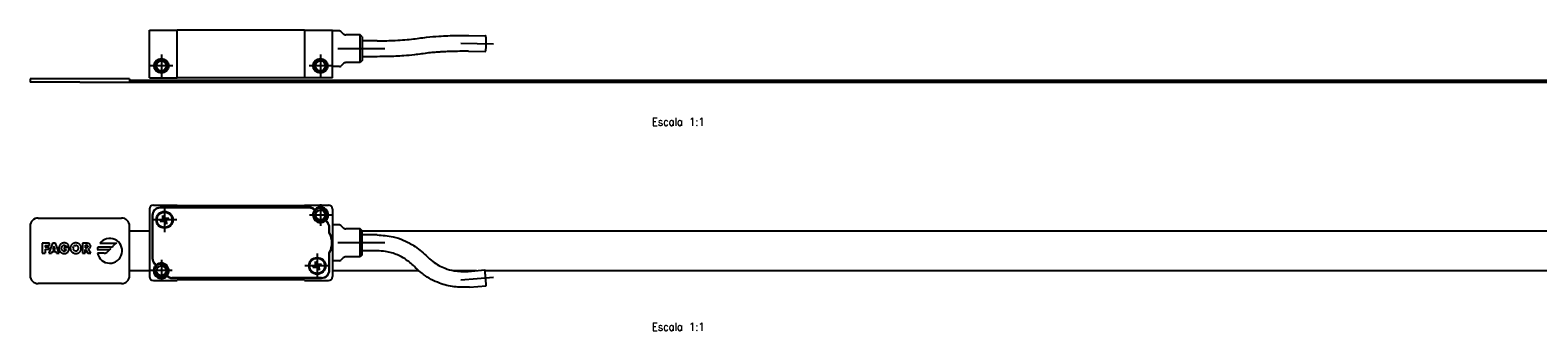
# Model space of a CAD drawing. Header units: millimetres. Extents: x -235 to 2181, y -109 to 485.
# Tile 14 of 15: x 664 to 1043, y 256 to 332. Entities that reach past the tile are written whole.
import ezdxf

# ---------------------------------------------------------------- set-up
doc = ezdxf.new("R2010")
doc.units = ezdxf.units.MM
doc.linetypes.add('DOT_CENTER', pattern=[14, 12, -1, 0, -1])
doc.layers.add('1', color=7, linetype='Continuous')
doc.styles.add('CONVERTER_11', font='txt.shx', dxfattribs={"width": 0.9})

# ---------------------------------------------------------------- blocks, each defined once
blk = doc.blocks.new('TOPE_FLEJE_PEGADO__1', base_point=(664, 318.45))
at = {"color": 7, "linetype": 'Continuous'}
for p, q in [((689, 319.25), (664, 319.25)), ((664, 319.25), (664, 318.45)), ((689, 319.25), (689, 318.45)), ((676.5, 318.45), (664, 318.45)), ((676.5, 318.45), (687, 318.45)), ((687, 318.45), (689, 318.45))]:
    blk.add_line(p, q, dxfattribs=at)
blk = doc.blocks.new('FLEJE_REGLA_EXPOSED_1370__2', base_point=(676.5, 318.45))
at = {"color": 7, "linetype": 'Continuous'}
for p, q in [((689, 318.95), (2115, 318.95)), ((676.5, 318.45), (687, 318.45)), ((687, 318.45), (689, 318.45)), ((689, 318.45), (2115, 318.45))]:
    blk.add_line(p, q, dxfattribs=at)
blk = doc.blocks.new('CABEZA_EXPOSED__4', base_point=(694, 319.55))
at = {"color": 7, "linetype": 'Continuous'}
for p, q in [((694, 319.55), (694, 331.55)), ((694, 331.55), (701, 331.55)), ((733, 331.55), (701, 331.55)), ((701, 319.55), (701, 331.55)), ((733, 331.55), (740, 331.55)), ((733, 331.55), (733, 319.55)), ((740, 331.35), (740, 331.55)), ((740, 322.35), (740, 331.35)), ((741.79, 331.35), (740, 331.35)), ((742.71, 330.64), (742.15, 331.2)), ((747, 330.35), (743.41, 330.35)), ((747.5, 329.85), (747, 330.35)), ((747, 323.35), (747, 330.35)), ((774.32, 330.2), (778.55, 330.14)), ((747.5, 329.85), (747.5, 328.85)), ((751.24, 328.85), (747.5, 328.85)), ((747.5, 328.85), (747.5, 323.85)), ((774.27, 326.2), (778.5, 326.14)), ((740, 319.55), (740, 322.35)), ((741.79, 322.35), (740, 322.35)), ((742.71, 323.06), (742.15, 322.5)), ((747, 323.35), (743.41, 323.35)), ((747.5, 323.85), (747, 323.35)), ((751.24, 324.85), (747.5, 324.85)), ((694, 319.55), (701, 319.55)), ((733, 319.55), (701, 319.55)), ((740, 319.55), (733, 319.55))]:
    blk.add_line(p, q, dxfattribs=at)
for centre, radius in [((697, 322.55), 1.85), ((697, 322.55), 1.6), ((697, 322.55), 1.25), ((737, 322.55), 1.85), ((737, 322.55), 1.6), ((737, 322.55), 1.25)]:
    blk.add_circle(centre, radius, dxfattribs=at)
for centre, radius, start, end in [((741.79, 330.85), 0.5, 45, 90), ((743.41, 331.35), 1, 225, 270), ((741.79, 322.85), 0.5, 270, 315), ((743.41, 322.35), 1, 90, 135)]:
    blk.add_arc(centre, radius, start, end, dxfattribs=at)
for points, knots in [([(761.81, 329.51), (762.44, 329.59), (764.1, 329.82), (767.29, 330.07), (770.83, 330.21), (773.34, 330.2), (774.32, 330.2)], [0, 0, 0, 0, 1.916448, 5.025889, 9.591761, 12.540114, 12.540114, 12.540114, 12.540114]), ([(778.53, 326.17), (778.55, 326.23), (778.61, 326.43), (778.64, 326.82), (778.69, 327.46), (778.7, 328.28), (778.7, 329.08), (778.65, 329.66), (778.64, 329.98), (778.57, 330.11), (778.55, 330.14)], [0, 0, 0, 0, 0.21234, 0.610065, 1.162754, 2.135606, 3.073047, 3.566178, 3.884499, 4.008818, 4.008818, 4.008818, 4.008818]), ([(751.24, 328.85), (752.57, 328.86), (754.71, 328.89), (757.6, 329.05), (759.8, 329.23), (761.17, 329.42), (761.81, 329.51)], [0, 0, 0, 0, 3.985524, 6.43977, 8.673814, 10.600644, 10.600644, 10.600644, 10.600644]), ([(774.27, 326.2), (774.18, 326.2), (773.99, 326.2), (773.05, 326.21), (771.59, 326.2), (769.72, 326.16), (768.25, 326.1), (767, 326.02), (765.69, 325.93), (764.14, 325.79), (763.01, 325.63), (762.42, 325.55)], [0, 0, 0, 0, 0.283437, 0.567261, 2.796396, 4.679836, 6.167332, 7.207995, 8.459205, 10.089978, 11.882939, 11.882939, 11.882939, 11.882939]), ([(778.5, 326.14), (778.51, 326.15), (778.52, 326.15), (778.52, 326.16), (778.53, 326.17)], [0, 0, 0, 0, 0.01369848, 0.03405166, 0.03405166, 0.03405166, 0.03405166]), ([(762.42, 325.55), (761.83, 325.47), (760.35, 325.27), (757.54, 325.03), (754.4, 324.87), (752.15, 324.86), (751.24, 324.85)], [0, 0, 0, 0, 1.760088, 4.484784, 8.463196, 11.207559, 11.207559, 11.207559, 11.207559])]:
    blk.add_open_spline(points, degree=3, knots=knots, dxfattribs=at)
at = {"layer": '1', "color": 2, "linetype": 'DOT_CENTER'}
for p, q in [((753.24, 326.85), (741.41, 326.85)), ((772.3, 328.22), (780.53, 328.12)), ((699.85, 322.55), (694.15, 322.55)), ((697, 325.4), (697, 319.7)), ((739.85, 322.55), (734.15, 322.55)), ((737, 325.4), (737, 319.7))]:
    blk.add_line(p, q, dxfattribs=at)
at = {"layer": '1', "color": 30, "linetype": 'Continuous'}
for centre in [(697, 322.55), (737, 322.55)]:
    blk.add_arc(centre, 1.5, 175, 95, dxfattribs=at)
blk = doc.blocks.new('EXAA-1370__5', base_point=(664, 318.45))
for name, p in [('CABEZA_EXPOSED__4', (694, 319.55)), ('TOPE_FLEJE_PEGADO__1', (664, 318.45)), ('FLEJE_REGLA_EXPOSED_1370__2', (676.5, 318.45))]:
    blk.add_blockref(name, p)
blk = doc.blocks.new('Alzado3', base_point=(752, 325))
blk.add_blockref('EXAA-1370__5', (664, 318.45))
at = {"layer": '1', "color": 2, "insert": (827, 313.45), "char_height": 2, "attachment_point": 2, "line_spacing_factor": 1.20048, "style": 'CONVERTER_11'}
blk.add_mtext('     \\PEscala 1:1', dxfattribs=at)
blk = doc.blocks.new('TOPE_FLEJE_PEGADO__11', base_point=(664, 267.7))
at = {"color": 7, "linetype": 'Continuous'}
for p, q in [((664, 282.2), (664, 269.7)), ((666, 284.2), (687, 284.2)), ((689, 269.7), (689, 282.2)), ((667.01, 277.84), (667.01, 275.34)), ((668.83, 277.84), (667.01, 277.84)), ((667.79, 277.29), (667.79, 276.87)), ((667.79, 277.29), (668.83, 277.29)), ((668.71, 276.87), (667.79, 276.87)), ((669.64, 277.84), (668.68, 275.34)), ((668.71, 276.32), (668.71, 276.87)), ((668.83, 277.29), (668.83, 277.84)), ((670.35, 277.84), (669.64, 277.84)), ((669.99, 277.08), (669.72, 276.27)), ((670.26, 276.27), (669.99, 277.08)), ((671.29, 275.34), (670.35, 277.84)), ((671.27, 276.91), (671.25, 276.8)), ((671.3, 277.01), (671.27, 276.91)), ((671.33, 277.11), (671.3, 277.01)), ((671.37, 277.2), (671.33, 277.11)), ((671.41, 277.29), (671.37, 277.2)), ((671.46, 277.37), (671.41, 277.29)), ((671.52, 277.45), (671.46, 277.37)), ((671.58, 277.52), (671.52, 277.45)), ((671.65, 277.59), (671.58, 277.52)), ((671.72, 277.65), (671.65, 277.59)), ((671.72, 277.65), (671.8, 277.71)), ((671.88, 277.76), (671.8, 277.71)), ((671.97, 277.8), (671.88, 277.76)), ((671.94, 276.78), (671.96, 276.88)), ((671.96, 276.88), (672, 276.98)), ((672.07, 277.84), (671.97, 277.8)), ((672, 276.98), (672.05, 277.07)), ((672.05, 277.07), (672.11, 277.15)), ((672.16, 277.87), (672.07, 277.84)), ((672.11, 277.15), (672.18, 277.22)), ((672.27, 277.89), (672.16, 277.87)), ((672.18, 277.22), (672.26, 277.28)), ((672.26, 277.28), (672.35, 277.33)), ((672.37, 277.91), (672.27, 277.89)), ((672.35, 277.33), (672.45, 277.35)), ((672.48, 277.92), (672.37, 277.91)), ((672.45, 277.35), (672.56, 277.36)), ((672.59, 277.92), (672.48, 277.92)), ((672.56, 277.36), (672.69, 277.35)), ((672.71, 277.92), (672.59, 277.92)), ((672.69, 277.35), (672.8, 277.31)), ((672.82, 277.91), (672.71, 277.92)), ((672.8, 277.31), (672.9, 277.25)), ((672.93, 277.89), (672.82, 277.91)), ((672.9, 277.25), (672.98, 277.18)), ((673.03, 277.86), (672.93, 277.89)), ((672.98, 277.18), (673.05, 277.08)), ((673.13, 277.82), (673.03, 277.86)), ((673.05, 277.08), (673.1, 276.97)), ((673.1, 276.97), (673.72, 277.23)), ((673.22, 277.78), (673.13, 277.82)), ((673.31, 277.72), (673.22, 277.78)), ((673.39, 277.66), (673.31, 277.72)), ((673.47, 277.59), (673.39, 277.66)), ((673.54, 277.51), (673.47, 277.59)), ((673.61, 277.42), (673.54, 277.51)), ((673.67, 277.33), (673.61, 277.42)), ((673.72, 277.23), (673.67, 277.33)), ((674.11, 276.85), (674.1, 276.75)), ((674.13, 276.95), (674.11, 276.85)), ((674.16, 277.04), (674.13, 276.95)), ((674.2, 277.14), (674.16, 277.04)), ((674.24, 277.22), (674.2, 277.14)), ((674.29, 277.31), (674.24, 277.22)), ((674.35, 277.39), (674.29, 277.31)), ((674.41, 277.46), (674.35, 277.39)), ((674.48, 277.53), (674.41, 277.46)), ((674.55, 277.6), (674.48, 277.53)), ((674.63, 277.66), (674.55, 277.6)), ((674.71, 277.71), (674.63, 277.66)), ((674.8, 277.76), (674.71, 277.71)), ((674.8, 276.84), (674.78, 276.74)), ((674.89, 277.8), (674.8, 277.76)), ((674.8, 276.84), (674.85, 276.93)), ((674.85, 276.93), (674.91, 277.02)), ((674.98, 277.84), (674.89, 277.8)), ((674.98, 277.09), (674.91, 277.02)), ((675.07, 277.87), (674.98, 277.84)), ((675.06, 277.16), (674.98, 277.09)), ((675.15, 277.22), (675.06, 277.16)), ((675.17, 277.89), (675.07, 277.87)), ((675.25, 277.26), (675.15, 277.22)), ((675.27, 277.91), (675.17, 277.89)), ((675.36, 277.29), (675.25, 277.26)), ((675.37, 277.92), (675.27, 277.91)), ((675.36, 277.29), (675.47, 277.29)), ((675.47, 277.92), (675.37, 277.92)), ((675.58, 277.92), (675.47, 277.92)), ((675.47, 277.29), (675.59, 277.29)), ((675.68, 277.91), (675.58, 277.92)), ((675.7, 277.26), (675.59, 277.29)), ((675.78, 277.89), (675.68, 277.91)), ((675.8, 277.22), (675.7, 277.26)), ((675.87, 277.87), (675.78, 277.89)), ((675.8, 277.22), (675.89, 277.16)), ((675.97, 277.84), (675.87, 277.87)), ((675.97, 277.09), (675.89, 277.16)), ((676.06, 277.8), (675.97, 277.84)), ((676.04, 277.02), (675.97, 277.09)), ((676.1, 276.93), (676.04, 277.02)), ((676.15, 277.76), (676.06, 277.8)), ((676.14, 276.84), (676.1, 276.93)), ((676.17, 276.74), (676.14, 276.84)), ((676.24, 277.71), (676.15, 277.76)), ((676.32, 277.66), (676.24, 277.71)), ((676.4, 277.6), (676.32, 277.66)), ((676.47, 277.53), (676.4, 277.6)), ((676.54, 277.46), (676.47, 277.53)), ((676.6, 277.39), (676.54, 277.46)), ((676.66, 277.31), (676.6, 277.39)), ((676.71, 277.22), (676.66, 277.31)), ((676.75, 277.14), (676.71, 277.22)), ((676.79, 277.04), (676.75, 277.14)), ((676.82, 276.95), (676.79, 277.04)), ((676.84, 276.85), (676.82, 276.95)), ((676.85, 276.75), (676.84, 276.85)), ((677.16, 277.84), (677.16, 275.34)), ((678.3, 277.84), (677.16, 277.84)), ((677.81, 277.34), (678.06, 277.34)), ((677.81, 277.34), (677.81, 276.72)), ((678.19, 277.34), (678.06, 277.34)), ((678.19, 277.34), (678.31, 277.31)), ((678.42, 277.84), (678.3, 277.84)), ((678.41, 277.26), (678.31, 277.31)), ((678.41, 276.81), (678.31, 276.75)), ((678.48, 277.17), (678.41, 277.26)), ((678.41, 276.81), (678.48, 276.9)), ((678.54, 277.82), (678.42, 277.84)), ((678.48, 277.17), (678.51, 277.03)), ((678.51, 277.03), (678.48, 276.9)), ((678.65, 277.8), (678.54, 277.82)), ((678.75, 277.76), (678.65, 277.8)), ((678.84, 277.71), (678.75, 277.76)), ((678.92, 277.66), (678.84, 277.71)), ((678.99, 277.59), (678.92, 277.66)), ((679.06, 277.51), (678.99, 277.59)), ((679.1, 277.42), (679.06, 277.51)), ((679.14, 277.31), (679.1, 277.42)), ((679.11, 276.75), (679.14, 276.85)), ((679.16, 277.2), (679.14, 277.31)), ((679.14, 276.85), (679.16, 276.96)), ((679.16, 277.2), (679.17, 277.07)), ((679.16, 276.96), (679.17, 277.07)), ((684.2, 276.88), (681.02, 276.88)), ((681.5, 277.83), (685.36, 277.83)), ((685.71, 277.98), (684.9, 277.17)), ((667.01, 275.34), (667.79, 275.34)), ((667.79, 276.32), (667.79, 275.34)), ((667.79, 276.32), (668.71, 276.32)), ((668.68, 275.34), (669.37, 275.34)), ((669.54, 275.78), (669.37, 275.34)), ((669.54, 275.78), (670.44, 275.78)), ((669.72, 276.27), (670.26, 276.27)), ((670.44, 275.78), (670.6, 275.34)), ((670.6, 275.34), (671.29, 275.34)), ((671.25, 276.8), (671.24, 276.69)), ((671.24, 276.69), (671.24, 276.58)), ((671.24, 276.58), (671.24, 276.47)), ((671.24, 276.47), (671.25, 276.36)), ((671.25, 276.36), (671.27, 276.26)), ((671.27, 276.26), (671.3, 276.16)), ((671.3, 276.16), (671.33, 276.07)), ((671.33, 276.07), (671.37, 275.97)), ((671.37, 275.97), (671.41, 275.89)), ((671.41, 275.89), (671.46, 275.81)), ((671.46, 275.81), (671.52, 275.73)), ((671.52, 275.73), (671.58, 275.66)), ((671.58, 275.66), (671.64, 275.59)), ((671.64, 275.59), (671.72, 275.53)), ((671.79, 275.48), (671.72, 275.53)), ((671.79, 275.48), (671.88, 275.43)), ((671.88, 275.43), (671.96, 275.39)), ((671.91, 276.58), (671.92, 276.68)), ((671.92, 276.47), (671.91, 276.58)), ((671.94, 276.78), (671.92, 276.68)), ((671.94, 276.37), (671.92, 276.47)), ((671.97, 276.27), (671.94, 276.37)), ((671.96, 275.39), (672.05, 275.35)), ((672.01, 276.17), (671.97, 276.27)), ((672.06, 276.08), (672.01, 276.17)), ((672.05, 275.35), (672.15, 275.32)), ((672.12, 276), (672.06, 276.08)), ((672.19, 275.93), (672.12, 276)), ((672.15, 275.32), (672.25, 275.29)), ((672.27, 275.87), (672.19, 275.93)), ((672.25, 275.29), (672.35, 275.28)), ((672.36, 275.83), (672.27, 275.87)), ((672.35, 275.28), (672.46, 275.26)), ((672.36, 275.83), (672.46, 275.8)), ((672.57, 275.79), (672.46, 275.8)), ((672.46, 275.26), (672.57, 275.26)), ((673.86, 276.74), (672.57, 276.74)), ((672.57, 276.74), (672.57, 276.23)), ((672.57, 276.23), (673.1, 276.23)), ((672.71, 275.81), (672.57, 275.79)), ((672.57, 275.26), (672.69, 275.27)), ((672.69, 275.27), (672.81, 275.28)), ((672.83, 275.84), (672.71, 275.81)), ((672.81, 275.28), (672.93, 275.3)), ((672.93, 275.9), (672.83, 275.84)), ((672.93, 275.9), (673.01, 275.99)), ((672.93, 275.3), (673.04, 275.34)), ((673.07, 276.1), (673.01, 275.99)), ((673.04, 275.34), (673.15, 275.38)), ((673.1, 276.23), (673.07, 276.1)), ((673.15, 275.38), (673.25, 275.43)), ((673.25, 275.43), (673.35, 275.5)), ((673.35, 275.5), (673.44, 275.57)), ((673.44, 275.57), (673.52, 275.65)), ((673.52, 275.65), (673.6, 275.75)), ((673.6, 275.75), (673.67, 275.86)), ((673.67, 275.86), (673.72, 275.96)), ((673.72, 275.96), (673.76, 276.06)), ((673.76, 276.06), (673.8, 276.17)), ((673.8, 276.17), (673.82, 276.28)), ((673.82, 276.28), (673.84, 276.39)), ((673.84, 276.39), (673.85, 276.5)), ((673.85, 276.62), (673.86, 276.74)), ((673.85, 276.5), (673.85, 276.62)), ((674.1, 276.75), (674.09, 276.64)), ((674.09, 276.64), (674.1, 276.53)), ((674.1, 276.53), (674.11, 276.42)), ((674.11, 276.42), (674.12, 276.32)), ((674.12, 276.32), (674.15, 276.22)), ((674.15, 276.22), (674.18, 276.13)), ((674.18, 276.13), (674.21, 276.04)), ((674.21, 276.04), (674.26, 275.95)), ((674.26, 275.95), (674.31, 275.87)), ((674.31, 275.87), (674.36, 275.79)), ((674.36, 275.79), (674.42, 275.72)), ((674.42, 275.72), (674.48, 275.65)), ((674.48, 275.65), (674.55, 275.58)), ((674.55, 275.58), (674.63, 275.52)), ((674.63, 275.52), (674.7, 275.47)), ((674.7, 275.47), (674.79, 275.42)), ((674.78, 276.74), (674.77, 276.64)), ((674.77, 276.64), (674.78, 276.52)), ((674.78, 276.52), (674.8, 276.41)), ((674.87, 275.38), (674.79, 275.42)), ((674.8, 276.41), (674.83, 276.31)), ((674.83, 276.31), (674.88, 276.22)), ((674.97, 275.35), (674.87, 275.38)), ((674.88, 276.22), (674.94, 276.14)), ((674.94, 276.14), (675.01, 276.07)), ((674.97, 275.35), (675.06, 275.32)), ((675.01, 276.07), (675.09, 276.01)), ((675.06, 275.32), (675.16, 275.29)), ((675.18, 275.96), (675.09, 276.01)), ((675.16, 275.29), (675.26, 275.27)), ((675.27, 275.92), (675.18, 275.96)), ((675.26, 275.27), (675.37, 275.26)), ((675.27, 275.92), (675.37, 275.9)), ((675.37, 275.9), (675.47, 275.89)), ((675.37, 275.26), (675.47, 275.26)), ((675.58, 275.9), (675.47, 275.89)), ((675.47, 275.26), (675.58, 275.26)), ((675.58, 275.9), (675.68, 275.92)), ((675.58, 275.26), (675.69, 275.27)), ((675.68, 275.92), (675.77, 275.96)), ((675.69, 275.27), (675.79, 275.29)), ((675.77, 275.96), (675.86, 276.01)), ((675.79, 275.29), (675.89, 275.32)), ((675.86, 276.01), (675.94, 276.07)), ((675.89, 275.32), (675.98, 275.35)), ((675.94, 276.07), (676.01, 276.14)), ((675.98, 275.35), (676.07, 275.38)), ((676.01, 276.14), (676.07, 276.22)), ((676.07, 276.22), (676.11, 276.31)), ((676.07, 275.38), (676.16, 275.42)), ((676.11, 276.31), (676.15, 276.41)), ((676.15, 276.41), (676.17, 276.52)), ((676.16, 275.42), (676.24, 275.47)), ((676.18, 276.64), (676.17, 276.74)), ((676.17, 276.52), (676.18, 276.64)), ((676.24, 275.47), (676.32, 275.52)), ((676.32, 275.52), (676.4, 275.58)), ((676.4, 275.58), (676.46, 275.65)), ((676.46, 275.65), (676.53, 275.72)), ((676.53, 275.72), (676.59, 275.79)), ((676.59, 275.79), (676.64, 275.87)), ((676.64, 275.87), (676.69, 275.95)), ((676.69, 275.95), (676.73, 276.04)), ((676.73, 276.04), (676.77, 276.13)), ((676.77, 276.13), (676.8, 276.22)), ((676.8, 276.22), (676.82, 276.32)), ((676.82, 276.32), (676.84, 276.42)), ((676.84, 276.42), (676.85, 276.53)), ((676.85, 276.64), (676.85, 276.75)), ((676.85, 276.53), (676.85, 276.64)), ((677.16, 275.34), (677.81, 275.34)), ((678.06, 276.72), (677.81, 276.72)), ((677.81, 275.34), (677.81, 276.3)), ((677.81, 276.3), (677.96, 276.3)), ((677.96, 276.3), (678.5, 275.34)), ((678.06, 276.72), (678.19, 276.73)), ((678.31, 276.75), (678.19, 276.73)), ((678.5, 275.34), (679.27, 275.34)), ((678.62, 276.37), (678.74, 276.4)), ((679.27, 275.34), (678.62, 276.37)), ((678.74, 276.4), (678.84, 276.44)), ((678.84, 276.44), (678.92, 276.5)), ((679, 276.57), (678.92, 276.5)), ((679, 276.57), (679.06, 276.66)), ((679.06, 276.66), (679.11, 276.75)), ((680.89, 276.29), (683.82, 276.29)), ((682.65, 275.33), (680.94, 275.33)), ((684.17, 276.44), (683.36, 275.62)), ((687, 267.7), (666, 267.7))]:
    blk.add_line(p, q, dxfattribs=at)
for centre, radius, start, end in [((666, 282.2), 2, 90, 180), ((687, 282.2), 2, 0, 90), ((684, 275.95), 3.12, 162.7749, 173.7386), ((684, 275.95), 3.13, 191.4151, 143.0005), ((684.2, 277.88), 1, 270, 314.9983), ((685.36, 278.33), 0.5, 270.0036, 314.9983), ((682.65, 276.33), 1, 270.0079, 314.9947), ((683.82, 276.79), 0.5, 269.9968, 314.9947), ((666, 269.7), 2, 180, 270), ((687, 269.7), 2, 270, 0)]:
    blk.add_arc(centre, radius, start, end, dxfattribs=at)
blk = doc.blocks.new('FLEJE_REGLA_EXPOSED_1370__12', base_point=(689, 270.95))
at = {"color": 7, "linetype": 'Continuous'}
for p, q in [((689, 280.95), (694, 280.95)), ((747.5, 280.95), (2115, 280.95)), ((689, 270.95), (694, 270.95)), ((740, 270.95), (761.71, 270.95)), ((770.5, 270.95), (776.29, 270.95)), ((778.38, 270.95), (2115, 270.95))]:
    blk.add_line(p, q, dxfattribs=at)
blk = doc.blocks.new('CABEZA_EXPOSED__14', base_point=(694, 266.56))
at = {"color": 7, "linetype": 'Continuous'}
for p, q in [((694, 286.45), (694, 269.45)), ((694.7, 284.85), (694.7, 274.08)), ((694.8, 284.85), (694.8, 274.08)), ((695, 287.45), (701, 287.45)), ((734.27, 286.85), (696.7, 286.85)), ((734.27, 286.75), (696.7, 286.75)), ((697.35, 284.83), (697.97, 284.17)), ((697.38, 283.92), (697.35, 284.83)), ((701, 287.45), (701, 287.25)), ((733, 287.25), (701, 287.25)), ((733, 287.45), (739, 287.45)), ((733, 287.45), (733, 287.25)), ((740, 286.45), (740, 282.45)), ((696.72, 283.3), (697.38, 283.92)), ((697.63, 283.33), (696.72, 283.3)), ((698.25, 282.67), (697.63, 283.33)), ((697.97, 284.17), (698.88, 284.2)), ((698.88, 284.2), (698.22, 283.58)), ((698.22, 283.58), (698.25, 282.67)), ((738.64, 283.17), (738.27, 283.54)), ((738.41, 283.54), (738.71, 283.24)), ((739.2, 280.47), (739.2, 281.82)), ((739.3, 280.5), (739.3, 281.82)), ((740, 282.45), (740, 277.95)), ((741.79, 282.45), (740, 282.45)), ((742.71, 281.74), (742.15, 282.3)), ((747, 281.45), (743.41, 281.45)), ((747, 274.45), (747, 281.45)), ((747.5, 280.95), (747, 281.45)), ((747.5, 279.95), (747.5, 280.95)), ((740, 277.95), (740, 273.45)), ((747.5, 275.95), (747.5, 279.95)), ((751.24, 279.95), (747.5, 279.95)), ((735.75, 273.23), (736.37, 272.57)), ((735.78, 272.32), (735.75, 273.23)), ((739.2, 271.05), (739.2, 275.43)), ((739.3, 271.05), (739.3, 275.4)), ((740, 273.45), (740, 269.45)), ((741.79, 273.45), (740, 273.45)), ((742.71, 274.16), (742.15, 273.6)), ((747, 274.45), (743.41, 274.45)), ((747.5, 274.95), (747, 274.45)), ((747.5, 274.95), (747.5, 275.95)), ((751.24, 275.95), (747.5, 275.95)), ((695.59, 272.36), (695.29, 272.66)), ((695.73, 272.36), (695.36, 272.73)), ((735.12, 271.7), (735.78, 272.32)), ((736.03, 271.73), (735.12, 271.7)), ((736.65, 271.07), (736.03, 271.73)), ((736.37, 272.57), (737.28, 272.6)), ((737.28, 272.6), (736.62, 271.98)), ((736.62, 271.98), (736.65, 271.07)), ((774.12, 270.76), (778.35, 271.13)), ((695, 268.45), (701, 268.45)), ((737.3, 269.15), (699.73, 269.15)), ((699.73, 269.05), (737.3, 269.05)), ((701, 268.65), (701, 268.45)), ((733, 268.65), (701, 268.65)), ((733, 268.45), (733, 268.65)), ((733, 268.45), (739, 268.45)), ((774.47, 266.78), (778.7, 267.14))]:
    blk.add_line(p, q, dxfattribs=at)
for centre, radius in [((697.8, 283.75), 2.1), ((697.8, 283.75), 1.9), ((737, 284.95), 1.75), ((737, 284.95), 1.25), ((736.2, 272.15), 2.1), ((736.2, 272.15), 1.9), ((697, 270.95), 1.75), ((697, 270.95), 1.25)]:
    blk.add_circle(centre, radius, dxfattribs=at)
for centre, radius, start, end in [((695, 286.45), 1, 90, 180), ((696.7, 284.85), 2, 90, 180), ((696.7, 284.85), 1.9, 90, 180), ((734.27, 284.85), 2, 49.0546, 90), ((734.27, 284.85), 1.9, 46.1691, 90), ((737, 284.95), 1.9, 138.0289, 311.983), ((737, 284.95), 2, 315, 135.1434), ((739, 286.45), 1, 0, 90), ((737.3, 281.82), 1.9, 0, 45), ((737.3, 281.82), 2, 0, 45), ((741.79, 281.95), 0.5, 45, 90), ((743.41, 282.45), 1, 225, 270), ((735, 277.95), 4.9, 328.9973, 31.0027), ((735, 277.95), 5, 360, 30.6834), ((735, 277.95), 5, 329.3166, 360), ((696.7, 274.08), 2, 180, 225), ((696.7, 274.08), 1.9, 180, 225), ((741.79, 273.95), 0.5, 270, 315), ((743.41, 273.45), 1, 90, 135), ((695, 269.45), 1, 180, 270), ((697, 270.95), 2, 135, 315.1434), ((697, 270.95), 1.9, 318.0289, 131.983), ((699.73, 271.05), 1.9, 226.1691, 270), ((699.73, 271.05), 2, 229.0546, 270), ((737.3, 271.05), 1.9, 270, 0), ((737.3, 271.05), 2, 270, 0), ((739, 269.45), 1, 270, 0)]:
    blk.add_arc(centre, radius, start, end, dxfattribs=at)
for points, knots in [([(751.24, 279.95), (752.6, 279.86), (754.9, 279.71), (757.97, 278.64), (760.86, 277.17), (762.55, 275.63), (763.56, 274.72)], [0, 0, 0, 0, 4.076117, 6.882838, 9.679552, 13.725483, 13.725483, 13.725483, 13.725483]), ([(760.67, 271.95), (759.9, 272.64), (758.61, 273.82), (756.11, 275.1), (753.72, 275.83), (751.96, 275.92), (751.24, 275.95)], [0, 0, 0, 0, 3.093925, 5.232785, 8.356628, 10.508907, 10.508907, 10.508907, 10.508907]), ([(763.56, 274.72), (764.12, 274.19), (765.53, 272.87), (767.97, 271.6), (770.98, 270.73), (772.94, 270.75), (774.12, 270.76)], [0, 0, 0, 0, 2.298248, 5.794831, 8.111185, 11.637582, 11.637582, 11.637582, 11.637582]), ([(774.47, 266.78), (773.19, 266.75), (770.64, 266.69), (766.67, 267.75), (763.25, 269.53), (761.4, 271.26), (760.67, 271.95)], [0, 0, 0, 0, 3.812489, 7.622828, 12.192319, 15.199211, 15.199211, 15.199211, 15.199211]), ([(778.7, 267.14), (778.7, 267.15), (778.7, 267.17), (778.7, 267.22), (778.7, 267.31), (778.69, 267.42), (778.68, 267.56), (778.67, 267.73), (778.65, 267.93), (778.63, 268.2), (778.6, 268.53), (778.57, 268.93), (778.53, 269.34), (778.5, 269.74), (778.47, 270.08), (778.44, 270.35), (778.42, 270.54), (778.41, 270.71), (778.39, 270.85), (778.38, 270.97), (778.37, 271.05), (778.36, 271.1), (778.36, 271.12), (778.35, 271.13)], [0, 0, 0, 0, 0.017908, 0.069661, 0.153743, 0.268494, 0.412235, 0.583285, 0.779961, 1.000579, 1.386777, 1.793682, 2.20749, 2.614395, 3.000594, 3.221212, 3.417888, 3.588938, 3.732679, 3.847429, 3.931511, 3.983264, 4.001173, 4.001173, 4.001173, 4.001173])]:
    blk.add_open_spline(points, degree=3, knots=knots, dxfattribs=at)
at = {"layer": '1', "color": 2, "linetype": 'DOT_CENTER'}
for p, q in [((697.8, 286.85), (697.8, 280.65)), ((739.75, 284.95), (734.25, 284.95)), ((737, 287.7), (737, 282.2)), ((700.9, 283.75), (694.7, 283.75)), ((753.24, 277.95), (741.41, 277.95)), ((697, 273.7), (697, 268.2)), ((736.2, 275.25), (736.2, 269.05)), ((699.75, 270.95), (694.25, 270.95)), ((739.3, 272.15), (733.1, 272.15)), ((772.3, 268.6), (780.52, 269.31))]:
    blk.add_line(p, q, dxfattribs=at)
at = {"layer": '1', "color": 30, "linetype": 'Continuous'}
for centre in [(737, 284.95), (697, 270.95)]:
    blk.add_arc(centre, 1.5, 175, 95, dxfattribs=at)
blk = doc.blocks.new('EXAA-1370__15', base_point=(664, 266.56))
for name, p in [('CABEZA_EXPOSED__14', (694, 266.56)), ('TOPE_FLEJE_PEGADO__11', (664, 267.7)), ('FLEJE_REGLA_EXPOSED_1370__12', (689, 270.95))]:
    blk.add_blockref(name, p)
blk = doc.blocks.new('Superior2', base_point=(752, 277.12))
blk.add_blockref('EXAA-1370__15', (664, 266.56))
at = {"layer": '1', "color": 2, "insert": (827, 261.8), "char_height": 2, "attachment_point": 2, "line_spacing_factor": 1.20048, "style": 'CONVERTER_11'}
blk.add_mtext('     \\PEscala 1:1', dxfattribs=at)

msp = doc.modelspace()

# ---------------------------------------------------------------- block references
for name, p in [('Alzado3', (752, 325)), ('Superior2', (752, 277.12))]:
    msp.add_blockref(name, p)

doc.saveas('drawing.dxf')
